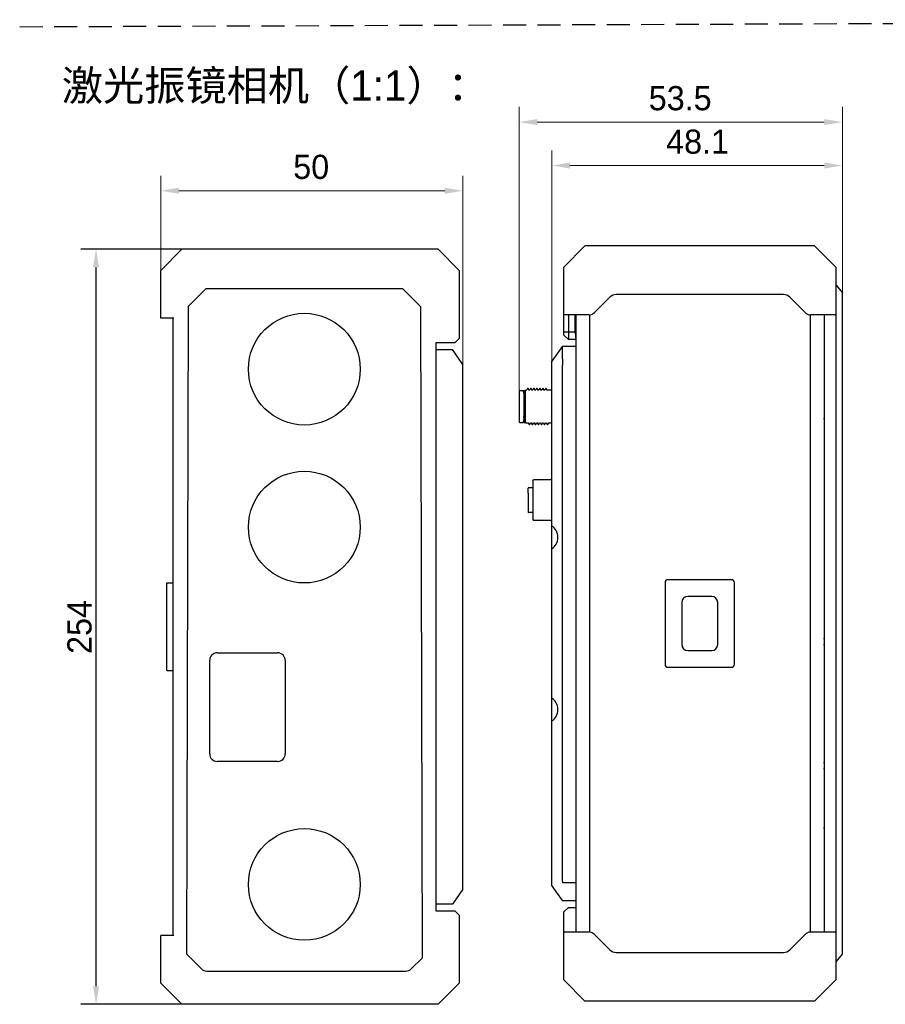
# Model space of a CAD drawing. Header units: millimetres. Extents: x 2329 to 5782, y 1296 to 2780.
# Tile 77 of 123: x 3703 to 3846, y 2040 to 2203. Entities that reach past the tile are written whole.
import ezdxf

# ---------------------------------------------------------------- set-up
doc = ezdxf.new("R2010")
doc.units = ezdxf.units.MM
doc.header["$LTSCALE"] = 0.3
doc.linetypes.add('DASHED', pattern=[19.05, 12.7, -6.35])
doc.layers.add('00-轮廓线', color=7, linetype='Continuous', lineweight=30)
doc.layers.add('00_COMPONENTS', color=7, linetype='Continuous')
doc.layers.add('51__DRAFT_DIMS', color=7, linetype='Continuous')
doc.styles.add('11', font='兰亭黑 GBK.TTF', dxfattribs={"height": 3})
doc.styles.add('3', font='兰亭黑 GBK.TTF', dxfattribs={"height": 4})
doc.styles.add('尺寸值样式', font='兰亭黑 GBK.TTF', dxfattribs={"height": 4})
doc.dimstyles.new('1直线标注', dxfattribs={"dimtxt": 4, "dimasz": 3, "dimexe": 2.5, "dimexo": 0, "dimtad": 1, "dimdec": 1, "dimdsep": 46, "dimtxsty": '尺寸值样式', "dimcen": 0, "dimclrd": 8, "dimclre": 8, "dimclrt": 7, "dimadec": 0, "dimazin": 0, "dimtp": 0.001, "dimtm": 0.001, "dimtfac": 1, "dimtdec": 1, "dimtmove": 0, "dimatfit": 0, "dimldrblk": '_FILLED', "dimfxl": 1, "dimtolj": 1, "dimlwd": 15, "dimlwe": 15, "dimarcsym": 0})

# ---------------------------------------------------------------- blocks, each defined once
blk = doc.blocks.new('*D249')
at = {"layer": '51__DRAFT_DIMS', "color": 8, "lineweight": 15}
for p, q in [((3726.13, 2161.05), (3726.13, 2176.73)), ((3776.13, 2142.29), (3776.13, 2176.73)), ((3773.13, 2174.23), (3729.13, 2174.23))]:
    blk.add_line(p, q, dxfattribs=at)
at = {"layer": '51__DRAFT_DIMS', "color": 8}
for points in [[(3729.13, 2174.73), (3729.13, 2173.73), (3726.13, 2174.23)], [(3773.13, 2173.73), (3773.13, 2174.73), (3776.13, 2174.23)]]:
    blk.add_solid(points, dxfattribs=at)
at = {"layer": 'Defpoints', "color": 0}
for p in [(3726.13, 2174.23), (3726.13, 2161.05), (3776.13, 2142.29)]:
    blk.add_point(p, dxfattribs=at)
at = {"layer": '51__DRAFT_DIMS', "color": 7, "insert": (3751.02, 2180.19), "char_height": 4, "attachment_point": 2, "line_spacing_factor": 0.9, "style": '3'}
blk.add_mtext('\\A1;50', dxfattribs=at)
blk = doc.blocks.new('_FILLED')
at = {"color": 0, "linetype": 'ByBlock'}
blk.add_solid([(0, 0), (-1, 0.167), (-1, -0.167)], dxfattribs=at)
blk = doc.blocks.new('*D250')
at = {"layer": '51__DRAFT_DIMS', "color": 8, "lineweight": 15}
for p, q in [((3785.44, 2141.07), (3785.44, 2188.1)), ((3838.94, 2157.34), (3838.94, 2188.1)), ((3788.44, 2185.6), (3835.94, 2185.6))]:
    blk.add_line(p, q, dxfattribs=at)
at = {"layer": '51__DRAFT_DIMS', "color": 8}
for points in [[(3788.44, 2186.1), (3788.44, 2185.1), (3785.44, 2185.6)], [(3835.94, 2185.1), (3835.94, 2186.1), (3838.94, 2185.6)]]:
    blk.add_solid(points, dxfattribs=at)
at = {"layer": 'Defpoints', "color": 0}
for p in [(3838.94, 2185.6), (3838.94, 2157.34), (3785.44, 2141.07)]:
    blk.add_point(p, dxfattribs=at)
at = {"layer": '51__DRAFT_DIMS', "color": 7, "insert": (3812.09, 2191.56), "char_height": 4, "attachment_point": 2, "line_spacing_factor": 0.9, "style": '3'}
blk.add_mtext('\\A1;53.5', dxfattribs=at)
blk = doc.blocks.new('*D251')
at = {"layer": '51__DRAFT_DIMS', "color": 8, "lineweight": 15}
for p, q in [((3790.84, 2145.95), (3790.84, 2180.91)), ((3838.94, 2157.34), (3838.94, 2180.91)), ((3793.84, 2178.41), (3835.94, 2178.41))]:
    blk.add_line(p, q, dxfattribs=at)
at = {"layer": '51__DRAFT_DIMS', "color": 8}
for points in [[(3793.84, 2178.91), (3793.84, 2177.91), (3790.84, 2178.41)], [(3835.94, 2177.91), (3835.94, 2178.91), (3838.94, 2178.41)]]:
    blk.add_solid(points, dxfattribs=at)
at = {"layer": 'Defpoints', "color": 0}
for p in [(3838.94, 2178.41), (3838.94, 2157.34), (3790.84, 2145.95)]:
    blk.add_point(p, dxfattribs=at)
at = {"layer": '51__DRAFT_DIMS', "color": 7, "insert": (3814.97, 2184.36), "char_height": 4, "attachment_point": 2, "line_spacing_factor": 0.9, "style": '3'}
blk.add_mtext('\\A1;48.1', dxfattribs=at)

msp = doc.modelspace()

# ---------------------------------------------------------------- linework, layer by layer
at = {"linetype": 'DASHED'}
msp.add_line((3702.77089, 2201.39023), (4011.91674, 2202.55347), dxfattribs=at)
at = {"layer": '00_COMPONENTS'}
for p, q in [((3792.83613, 2161.59414), (3796.33613, 2165.09414)), ((3834.33613, 2165.09414), (3796.33613, 2165.09414)), ((3837.83613, 2161.59414), (3834.33613, 2165.09414)), ((3726.12983, 2161.0478), (3729.62983, 2164.5478)), ((3772.02983, 2164.5478), (3729.62983, 2164.5478)), ((3775.52983, 2161.0478), (3772.02983, 2164.5478)), ((3792.83613, 2150.34414), (3792.83613, 2161.59414)), ((3837.83613, 2161.59414), (3837.83613, 2153.7864)), ((3726.12983, 2153.1478), (3726.12983, 2161.0478)), ((3775.52983, 2161.0478), (3775.52983, 2149.7978)), ((3837.93613, 2158.59414), (3837.83613, 2158.59414)), ((3837.93613, 2046.59414), (3837.93613, 2158.59414)), ((3837.93613, 2158.59414), (3838.93613, 2157.34414)), ((3730.62983, 2155.0478), (3733.62983, 2158.0478)), ((3733.62983, 2158.0478), (3766.12983, 2158.0478)), ((3766.12983, 2158.0478), (3769.12983, 2155.0478)), ((3797.90225, 2154.06026), (3800.44679, 2156.6048)), ((3829.16481, 2157.04414), (3801.50745, 2157.04414)), ((3830.22547, 2156.6048), (3832.77001, 2154.06026)), ((3838.93613, 2047.84414), (3838.93613, 2157.34414)), ((3730.62983, 2155.0478), (3730.37983, 2047.88359)), ((3769.12983, 2155.0478), (3769.37983, 2047.2044)), ((3837.93613, 2155.59414), (3837.83613, 2155.59414)), ((3797.01836, 2153.69414), (3792.9121, 2153.69414)), ((3793.58613, 2153.69414), (3793.58613, 2149.59414)), ((3794.73613, 2150.71584), (3794.73613, 2153.69414)), ((3794.83613, 2153.69414), (3794.83613, 2051.49414)), ((3797.08613, 2153.69605), (3797.08613, 2051.49223)), ((3833.58613, 2153.69605), (3833.58613, 2051.49223)), ((3837.76016, 2153.69414), (3833.6539, 2153.69414)), ((3835.93613, 2153.69414), (3835.93613, 2051.49414)), ((3728.27983, 2153.1478), (3726.12983, 2153.1478)), ((3728.12983, 2153.1478), (3728.12983, 2050.9478)), ((3794.73613, 2150.84414), (3792.83613, 2150.84414)), ((3793.58613, 2149.59414), (3792.83613, 2150.34414)), ((3771.62983, 2149.0478), (3771.62983, 2055.0478)), ((3774.77983, 2149.0478), (3771.62983, 2149.0478)), ((3774.77983, 2149.0478), (3775.52983, 2149.7978)), ((3792.58613, 2148.51914), (3790.83613, 2146.01914)), ((3792.58613, 2148.51914), (3794.83613, 2148.51914)), ((3794.83613, 2149.59414), (3793.58613, 2149.59414)), ((3771.62983, 2147.9728), (3774.37983, 2147.9728)), ((3776.12983, 2145.4728), (3774.37983, 2147.9728)), ((3792.58613, 2146.38332), (3792.58613, 2148.15302)), ((3776.12983, 2058.6228), (3776.12983, 2145.4728)), ((3790.83613, 2061.74617), (3790.83613, 2146.01914)), ((3792.58613, 2059.85336), (3792.58613, 2145.33492)), ((3785.43613, 2141.06905), (3785.43613, 2135.96923)), ((3785.53613, 2141.16914), (3786.0669, 2141.16914)), ((3786.15422, 2140.89414), (3786.23613, 2140.89414)), ((3786.23613, 2141.16914), (3786.48188, 2141.16914)), ((3786.23613, 2141.16895), (3786.23613, 2135.86933)), ((3786.48188, 2141.16914), (3786.56113, 2141.24839)), ((3786.48188, 2135.86914), (3786.48188, 2141.16914)), ((3786.56113, 2141.24839), (3786.69857, 2141.24839)), ((3786.8368, 2141.49097), (3786.69708, 2141.24925)), ((3786.85125, 2141.51598), (3786.8368, 2141.49097)), ((3786.8549, 2141.51913), (3786.85125, 2141.51598)), ((3786.9174, 2141.51913), (3786.8549, 2141.51913)), ((3787.07769, 2141.24494), (3786.92102, 2141.516)), ((3787.07369, 2141.24839), (3787.19861, 2141.24839)), ((3787.33677, 2141.4909), (3787.19709, 2141.24927)), ((3787.3512, 2141.51588), (3787.33677, 2141.4909)), ((3787.41736, 2141.51904), (3787.35486, 2141.51904)), ((3787.42101, 2141.51591), (3787.41734, 2141.51909)), ((3787.57766, 2141.24491), (3787.42103, 2141.51587)), ((3787.57365, 2141.24839), (3787.69859, 2141.24839)), ((3787.8368, 2141.49093), (3787.6971, 2141.24925)), ((3787.85125, 2141.51593), (3787.8368, 2141.49093)), ((3787.85491, 2141.5191), (3787.85125, 2141.51593)), ((3787.91741, 2141.5191), (3787.85491, 2141.5191)), ((3787.92102, 2141.51599), (3787.91738, 2141.51914)), ((3788.07772, 2141.2449), (3787.92105, 2141.51595)), ((3788.07368, 2141.24839), (3788.19859, 2141.24839)), ((3788.33678, 2141.49096), (3788.19707, 2141.24927)), ((3788.35121, 2141.51593), (3788.33678, 2141.49096)), ((3788.41736, 2141.51908), (3788.35486, 2141.51908)), ((3788.42099, 2141.51595), (3788.41733, 2141.51912)), ((3788.57765, 2141.24494), (3788.42102, 2141.51591)), ((3788.57367, 2141.24839), (3788.69858, 2141.24839)), ((3788.8367, 2141.49084), (3788.69706, 2141.24926)), ((3788.85123, 2141.51598), (3788.8367, 2141.49084)), ((3788.85486, 2141.51911), (3788.85123, 2141.51598)), ((3788.91736, 2141.51911), (3788.85486, 2141.51911)), ((3789.07765, 2141.24496), (3788.92101, 2141.51595)), ((3789.07369, 2141.24839), (3789.19862, 2141.24839)), ((3789.33678, 2141.49087), (3789.19711, 2141.24926)), ((3789.35122, 2141.51586), (3789.33678, 2141.49087)), ((3789.41739, 2141.51903), (3789.35489, 2141.51903)), ((3789.42103, 2141.51591), (3789.41736, 2141.51908)), ((3789.5777, 2141.24487), (3789.42106, 2141.51586)), ((3789.57364, 2141.24839), (3789.69856, 2141.24839)), ((3789.83679, 2141.49098), (3789.69707, 2141.24925)), ((3789.85125, 2141.51599), (3789.83679, 2141.49098)), ((3789.85488, 2141.51914), (3789.85125, 2141.51599)), ((3789.91738, 2141.51914), (3789.85488, 2141.51914)), ((3790.07767, 2141.24496), (3789.92101, 2141.51599)), ((3790.0737, 2141.24839), (3790.83613, 2141.24839)), ((3785.53613, 2135.86914), (3786.0669, 2135.86914)), ((3786.15524, 2136.14414), (3786.23613, 2136.14414)), ((3786.2187, 2136.66354), (3786.23613, 2136.83976)), ((3786.23613, 2135.86914), (3786.48188, 2135.86914)), ((3786.48188, 2135.86914), (3786.56113, 2135.78989)), ((3786.56113, 2135.78989), (3786.94858, 2135.78989)), ((3786.94455, 2135.79336), (3787.10122, 2135.52231)), ((3787.10486, 2135.51917), (3787.10122, 2135.52231)), ((3787.10486, 2135.51917), (3787.16736, 2135.51917)), ((3787.17101, 2135.52233), (3787.18881, 2135.55312)), ((3787.18881, 2135.55312), (3787.32517, 2135.78903)), ((3787.32368, 2135.78989), (3787.44862, 2135.78989)), ((3787.4446, 2135.79338), (3787.60122, 2135.52242)), ((3787.60489, 2135.51924), (3787.60122, 2135.52242)), ((3787.60489, 2135.51924), (3787.66739, 2135.51924)), ((3787.67103, 2135.52237), (3787.66737, 2135.5192)), ((3787.67106, 2135.52241), (3787.68884, 2135.55318)), ((3787.68884, 2135.55318), (3787.82516, 2135.78901)), ((3787.82364, 2135.78989), (3787.94856, 2135.78989)), ((3787.94458, 2135.79332), (3788.10125, 2135.52228)), ((3788.10488, 2135.51914), (3788.10125, 2135.52228)), ((3788.10488, 2135.51914), (3788.16738, 2135.51914)), ((3788.17101, 2135.52229), (3788.18881, 2135.55309)), ((3788.18881, 2135.55309), (3788.32519, 2135.78903)), ((3788.3237, 2135.78989), (3788.44857, 2135.78989)), ((3788.4446, 2135.79332), (3788.60125, 2135.5223)), ((3788.6049, 2135.51915), (3788.6674, 2135.51915)), ((3788.671, 2135.52224), (3788.66737, 2135.5191)), ((3788.67102, 2135.52228), (3788.68883, 2135.55309)), ((3788.68883, 2135.55309), (3788.8252, 2135.78902)), ((3788.82369, 2135.78989), (3788.94861, 2135.78989)), ((3788.94455, 2135.79341), (3789.1012, 2135.52239)), ((3789.10486, 2135.51923), (3789.16736, 2135.51923)), ((3789.17101, 2135.52236), (3789.16734, 2135.51919)), ((3789.17103, 2135.5224), (3789.18882, 2135.55318)), ((3789.18882, 2135.55318), (3789.32515, 2135.78902)), ((3789.32365, 2135.78989), (3789.44859, 2135.78989)), ((3789.44461, 2135.79333), (3789.60125, 2135.52236)), ((3789.60491, 2135.51919), (3789.66741, 2135.51919)), ((3789.67103, 2135.52229), (3789.66738, 2135.51914)), ((3789.67105, 2135.52234), (3789.68883, 2135.55309)), ((3789.68883, 2135.55309), (3789.82519, 2135.78901)), ((3789.82367, 2135.78989), (3789.94859, 2135.78989)), ((3789.94454, 2135.79339), (3790.10121, 2135.52234)), ((3790.10486, 2135.51919), (3790.10121, 2135.52234)), ((3790.10486, 2135.51919), (3790.16736, 2135.51919)), ((3790.17099, 2135.52232), (3790.16733, 2135.51915)), ((3790.17102, 2135.52236), (3790.18881, 2135.55315)), ((3790.18881, 2135.55315), (3790.32516, 2135.78903)), ((3790.32367, 2135.78989), (3790.83613, 2135.78989)), ((3835.93613, 2136.49414), (3835.83613, 2136.49414)), ((3787.68613, 2126.21914), (3787.83613, 2126.36914)), ((3787.68613, 2126.21914), (3787.68613, 2119.81914)), ((3790.83613, 2126.36914), (3787.83613, 2126.36914)), ((3786.93613, 2124.16936), (3786.93613, 2125.01914)), ((3786.93613, 2124.14311), (3786.93613, 2121.01914)), ((3787.68613, 2125.06914), (3786.98613, 2125.06914)), ((3787.68613, 2120.96914), (3786.98613, 2120.96914)), ((3787.68613, 2119.81914), (3787.83613, 2119.66914)), ((3790.83613, 2119.66914), (3787.83613, 2119.66914)), ((3727.12983, 2109.2978), (3728.12983, 2109.2978)), ((3727.12983, 2094.7978), (3727.12983, 2109.2978)), ((3809.58613, 2109.34414), (3809.58613, 2095.84414)), ((3820.58613, 2109.84414), (3810.08613, 2109.84414)), ((3821.08613, 2095.84414), (3821.08613, 2109.34414)), ((3812.36113, 2106.06914), (3812.36113, 2099.11914)), ((3817.31113, 2107.06914), (3813.36113, 2107.06914)), ((3818.31113, 2099.11914), (3818.31113, 2106.06914)), ((3835.93613, 2100.04414), (3835.83613, 2100.04414)), ((3813.36113, 2098.11914), (3817.31113, 2098.11914)), ((3835.93613, 2099.04414), (3835.83613, 2099.04414)), ((3734.21782, 2080.9978), (3734.21782, 2096.4978)), ((3735.46782, 2097.7478), (3745.46782, 2097.7478)), ((3746.71782, 2096.4978), (3746.71782, 2080.9978)), ((3727.12983, 2094.7978), (3728.12983, 2094.7978)), ((3810.08613, 2095.34414), (3820.58613, 2095.34414)), ((3745.46782, 2079.7478), (3735.46782, 2079.7478)), ((3835.93613, 2079.54414), (3835.83613, 2079.54414)), ((3835.93613, 2078.54414), (3835.83613, 2078.54414)), ((3835.93613, 2068.69414), (3835.83613, 2068.69414)), ((3790.83613, 2059.16914), (3790.83613, 2061.74151)), ((3790.83613, 2059.16914), (3791.58785, 2058.09525)), ((3792.59042, 2059.68691), (3794.83613, 2059.68691)), ((3776.12983, 2058.6228), (3774.37983, 2056.1228)), ((3791.58785, 2058.09525), (3792.58613, 2056.66914)), ((3774.37983, 2056.1228), (3771.62983, 2056.1228)), ((3794.83613, 2056.66914), (3792.58613, 2056.66914)), ((3793.58613, 2055.59414), (3792.83613, 2054.84414)), ((3793.58613, 2055.59414), (3794.83613, 2055.59414)), ((3771.62983, 2055.0478), (3774.77983, 2055.0478)), ((3774.77983, 2055.0478), (3775.52983, 2054.2978)), ((3775.52983, 2054.2978), (3775.52983, 2043.0478)), ((3792.83613, 2043.59414), (3792.83613, 2054.84414)), ((3728.27983, 2050.9478), (3726.12983, 2050.9478)), ((3726.12983, 2043.0478), (3726.12983, 2050.9478)), ((3797.01836, 2051.49414), (3792.9121, 2051.49414)), ((3800.44679, 2048.58348), (3797.90225, 2051.12802)), ((3832.77001, 2051.12802), (3830.22547, 2048.58348)), ((3837.76016, 2051.49414), (3833.6539, 2051.49414)), ((3837.83613, 2051.40188), (3837.83613, 2043.59414)), ((3837.93613, 2049.59414), (3837.83613, 2049.59414)), ((3732.8495, 2045.41392), (3730.37983, 2047.88359)), ((3801.50745, 2048.14414), (3829.16481, 2048.14414)), ((3837.93613, 2046.59414), (3838.93613, 2047.84414)), ((3767.58935, 2045.41392), (3769.37983, 2047.2044)), ((3837.93613, 2046.59414), (3837.83613, 2046.59414)), ((3733.73338, 2045.0478), (3766.70546, 2045.0478)), ((3726.12983, 2043.0478), (3729.62983, 2039.5478)), ((3775.52983, 2043.0478), (3772.02983, 2039.5478)), ((3792.83613, 2043.59414), (3796.33613, 2040.09414)), ((3837.83613, 2043.59414), (3834.33613, 2040.09414)), ((3772.02983, 2039.5478), (3729.62983, 2039.5478)), ((3834.33613, 2040.09414), (3796.33613, 2040.09414))]:
    msp.add_line(p, q, dxfattribs=at)
for centre in [(3749.87983, 2144.6978), (3749.87983, 2118.5478), (3749.87983, 2059.3978)]:
    msp.add_circle(centre, 9.25, dxfattribs=at)
for centre, radius, start, end in [((3801.50745, 2155.54414), 1.5, 90, 135), ((3829.16481, 2155.54414), 1.5, 45, 90), ((3797.01836, 2154.94414), 1.25, 270, 315), ((3833.6539, 2154.94414), 1.25, 225, 270), ((3791.43399, 2148.15313), 1.15214, 359.9944097, 1.3783513), ((3795.86128, 2145.33375), 3.27515, 177.0664094, 179.9796806), ((3785.53613, 2141.06914), 0.1, 90, 180), ((3789.68876, 2142.23208), 3.77699, 199.3355961, 200.1154149), ((3785.53613, 2135.96914), 0.1, 180, 270), ((3786.98613, 2125.01914), 0.05, 90, 180), ((3786.98613, 2121.01914), 0.05, 180, 270), ((3810.08613, 2109.34414), 0.5, 90, 180), ((3820.58613, 2109.34414), 0.5, 0, 90), ((3813.36113, 2106.06914), 1, 90, 180), ((3817.31113, 2106.06914), 1, 0, 90), ((3813.36113, 2099.11914), 1, 180, 270), ((3817.31113, 2099.11914), 1, 270, 0), ((3735.46782, 2096.4978), 1.25, 90, 180), ((3745.46782, 2096.4978), 1.25, 0, 90), ((3810.08613, 2095.84414), 0.5, 180, 270), ((3820.58613, 2095.84414), 0.5, 270, 0), ((3735.46782, 2080.9978), 1.25, 180, 270), ((3745.46782, 2080.9978), 1.25, 270, 0), ((3795.86128, 2059.85452), 3.27515, 180.0203194, 182.9335906), ((3797.01836, 2050.24414), 1.25, 45, 90), ((3833.6539, 2050.24414), 1.25, 90, 135), ((3801.50745, 2049.64414), 1.5, 225, 270), ((3829.16481, 2049.64414), 1.5, 270, 315), ((3733.73338, 2046.2978), 1.25, 225, 270), ((3766.70546, 2046.2978), 1.25, 270, 315)]:
    msp.add_arc(centre, radius, start, end, dxfattribs=at)
for centre in [(3790.28196, 2116.84525), (3790.28196, 2088.34525)]:
    msp.add_ellipse(centre, major_axis=(0, 2), ratio=0.777777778, start_param=3.505844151, end_param=5.91893381, dxfattribs=at)
for points, knots in [([(3792.83613, 2153.7864), (3792.83613, 2153.77278), (3792.83782, 2153.7483), (3792.84973, 2153.72049), (3792.8649, 2153.70619), (3792.88389, 2153.69615), (3792.9007, 2153.69414), (3792.9121, 2153.69414)], [0, 0, 0, 0, 0.298792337, 0.533638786, 0.640683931, 0.749983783, 1, 1, 1, 1]), ([(3837.76016, 2153.69414), (3837.77156, 2153.69414), (3837.78837, 2153.69615), (3837.80737, 2153.70619), (3837.82253, 2153.72049), (3837.83444, 2153.7483), (3837.83613, 2153.77278), (3837.83613, 2153.7864)], [0, 0, 0, 0, 0.250016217, 0.359316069, 0.466361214, 0.701207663, 1, 1, 1, 1]), ([(3794.73613, 2150.71584), (3794.73613, 2150.62682), (3794.73606, 2150.49538), (3794.7394, 2150.32363), (3794.74495, 2150.20321), (3794.7552, 2150.09044), (3794.77651, 2149.95847), (3794.80612, 2149.86514), (3794.83608, 2149.81192)], [0, 0, 0, 0, 0.291299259, 0.430066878, 0.562039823, 0.685763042, 0.800147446, 1, 1, 1, 1]), ([(3792.58711, 2148.51914), (3792.58773, 2148.51914), (3792.58844, 2148.51769), (3792.58873, 2148.51585), (3792.58911, 2148.51208), (3792.58911, 2148.50579), (3792.58887, 2148.49612), (3792.58836, 2148.48376), (3792.58738, 2148.46191), (3792.58598, 2148.42807), (3792.58466, 2148.37982), (3792.58399, 2148.32173), (3792.58428, 2148.2543), (3792.58518, 2148.2063), (3792.5858, 2148.18085)], [0, 0, 0, 0, 0.005411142, 0.010637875, 0.017821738, 0.038223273, 0.066723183, 0.10327595, 0.147793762, 0.260272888, 0.403114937, 0.57505446, 0.774595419, 1, 1, 1, 1]), ([(3792.58613, 2146.38332), (3792.58603, 2146.32024), (3792.58789, 2146.18526), (3792.59331, 2145.97237), (3792.59725, 2145.74145), (3792.59454, 2145.58234), (3792.59042, 2145.50137)], [0, 0, 0, 0, 0.214520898, 0.459072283, 0.724280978, 1, 1, 1, 1]), ([(3786.0669, 2141.16914), (3786.06719, 2141.16506), (3786.0727, 2141.14939), (3786.08106, 2141.11361), (3786.09994, 2141.05505), (3786.11536, 2141.0085), (3786.12482, 2140.98152)], [0, 0, 0, 0, 0.062456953, 0.250300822, 0.563396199, 1, 1, 1, 1]), ([(3786.14217, 2140.93313), (3786.15043, 2140.91054), (3786.18362, 2140.80475), (3786.20026, 2140.69437), (3786.20796, 2140.60803)], [0, 0, 0, 0, 0.21726477, 1, 1, 1, 1]), ([(3786.921, 2141.51606), (3786.9205, 2141.51691), (3786.91961, 2141.51831), (3786.91803, 2141.51917), (3786.91737, 2141.51917)], [0, 0, 0, 0, 0.60032218, 1, 1, 1, 1]), ([(3787.35486, 2141.51907), (3787.3542, 2141.51906), (3787.3526, 2141.51815), (3787.3517, 2141.51672), (3787.3512, 2141.51584)], [0, 0, 0, 0, 0.398464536, 1, 1, 1, 1]), ([(3788.35485, 2141.51906), (3788.35419, 2141.51906), (3788.3526, 2141.51817), (3788.35171, 2141.51676), (3788.35121, 2141.51589)], [0, 0, 0, 0, 0.399602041, 1, 1, 1, 1]), ([(3788.92098, 2141.51594), (3788.92049, 2141.51679), (3788.91959, 2141.51819), (3788.91799, 2141.51905), (3788.91733, 2141.51905)], [0, 0, 0, 0, 0.599882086, 1, 1, 1, 1]), ([(3789.35489, 2141.51907), (3789.35422, 2141.51908), (3789.35262, 2141.51819), (3789.35172, 2141.51677), (3789.35122, 2141.5159)], [0, 0, 0, 0, 0.39911999, 1, 1, 1, 1]), ([(3789.92099, 2141.51605), (3789.92049, 2141.51691), (3789.9196, 2141.51831), (3789.91802, 2141.51918), (3789.91736, 2141.51918)], [0, 0, 0, 0, 0.600310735, 1, 1, 1, 1]), ([(3786.14217, 2136.10514), (3786.1298, 2136.07135), (3786.11313, 2136.02382), (3786.09411, 2135.96522), (3786.08383, 2135.93119), (3786.07643, 2135.90656), (3786.07104, 2135.88437), (3786.06871, 2135.87909), (3786.06696, 2135.86785), (3786.0669, 2135.86914)], [0, 0, 0, 0, 0.435676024, 0.60798291, 0.749152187, 0.85901023, 0.93740859, 0.984367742, 1, 1, 1, 1]), ([(3786.20803, 2136.43096), (3786.20525, 2136.39966), (3786.19279, 2136.28948), (3786.1695, 2136.17984), (3786.14217, 2136.10514)], [0, 0, 0, 0, 0.283148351, 1, 1, 1, 1]), ([(3786.2169, 2136.64531), (3786.2169, 2136.62653), (3786.21621, 2136.55501), (3786.21269, 2136.48349), (3786.20803, 2136.43096)], [0, 0, 0, 0, 0.262571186, 1, 1, 1, 1]), ([(3787.17099, 2135.52234), (3787.17049, 2135.52148), (3787.16959, 2135.52007), (3787.16799, 2135.51921), (3787.16733, 2135.51921)], [0, 0, 0, 0, 0.600041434, 1, 1, 1, 1]), ([(3788.17099, 2135.52223), (3788.17049, 2135.52137), (3788.1696, 2135.51997), (3788.16801, 2135.51911), (3788.16735, 2135.51912)], [0, 0, 0, 0, 0.600273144, 1, 1, 1, 1]), ([(3788.6049, 2135.51916), (3788.60424, 2135.51915), (3788.60264, 2135.52001), (3788.60175, 2135.52142), (3788.60125, 2135.52227)], [0, 0, 0, 0, 0.3995269, 1, 1, 1, 1]), ([(3789.10486, 2135.51919), (3789.1042, 2135.5192), (3789.1026, 2135.5201), (3789.1017, 2135.52153), (3789.1012, 2135.52241)], [0, 0, 0, 0, 0.398553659, 1, 1, 1, 1]), ([(3789.60491, 2135.51926), (3789.60425, 2135.51926), (3789.60264, 2135.52012), (3789.60175, 2135.52153), (3789.60125, 2135.52239)], [0, 0, 0, 0, 0.399793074, 1, 1, 1, 1]), ([(3792.9121, 2051.49414), (3792.9007, 2051.49414), (3792.88389, 2051.49212), (3792.8649, 2051.48209), (3792.84973, 2051.46779), (3792.83782, 2051.43998), (3792.83613, 2051.4155), (3792.83613, 2051.40188)], [0, 0, 0, 0, 0.250016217, 0.359316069, 0.466361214, 0.701207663, 1, 1, 1, 1]), ([(3837.83613, 2051.40188), (3837.83613, 2051.4155), (3837.83444, 2051.43998), (3837.82253, 2051.46779), (3837.80737, 2051.48209), (3837.78837, 2051.49212), (3837.77156, 2051.49414), (3837.76016, 2051.49414)], [0, 0, 0, 0, 0.298792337, 0.533638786, 0.640683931, 0.749983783, 1, 1, 1, 1])]:
    msp.add_open_spline(points, degree=3, knots=knots, dxfattribs=at)
msp.add_open_spline([(3786.93613, 2124.16936), (3786.93628, 2124.14557), (3786.93613, 2124.14434), (3786.93613, 2124.14311)], degree=3, dxfattribs=at)
at = {"layer": '51__DRAFT_DIMS'}
for p, q in [((3732.87032, 2164.5478), (3712.90656, 2164.5478)), ((3715.40656, 2042.5478), (3715.40656, 2161.5478)), ((3730.99595, 2039.5478), (3712.90656, 2039.5478))]:
    msp.add_line(p, q, dxfattribs=at)

# ---------------------------------------------------------------- block references
at = {"layer": '51__DRAFT_DIMS', "xscale": 3, "yscale": 3, "zscale": 3}
for p, rotation in [((3715.40656, 2164.5478), 90), ((3715.40656, 2039.5478), 270)]:
    msp.add_blockref('_FILLED', p, dxfattribs=dict(at, rotation=rotation))

# ---------------------------------------------------------------- texts
at = {"layer": '00-轮廓线', "insert": (3709.74637, 2194.15685), "char_height": 5, "width": 72.2799704, "attachment_point": 1, "style": '11'}
msp.add_mtext('激光振镜相机（1:1）：', dxfattribs=at)
at = {"layer": '51__DRAFT_DIMS', "insert": (3710.65656, 2102.0185), "char_height": 4, "attachment_point": 2, "rotation": 90, "line_spacing_factor": 0.9, "style": '3'}
msp.add_mtext('\\A1;254', dxfattribs=at)

# ---------------------------------------------------------------- dimensions: what is measured, and where the dimension line sits
at = {"layer": '51__DRAFT_DIMS'}
for base, p1, picture, middle in [((3838.93613, 2185.60399), (3785.43613, 2141.06914), '*D250', (3812.09239, 2185.60399)), ((3838.93613, 2178.40619), (3790.83613, 2145.9517), '*D251', (3814.96524, 2178.40619))]:
    dim = msp.add_linear_dim(base=base, p1=p1, p2=(3838.93613, 2157.34414), dimstyle='1直线标注', override={"dimtxsty": '3'}, dxfattribs=at)
    dim.commit()
    dim.dimension.update_dxf_attribs({"geometry": picture, "text_midpoint": middle, "dimtype": 160})
dim = msp.add_linear_dim(base=(3726.12983, 2174.23463), p1=(3776.12983, 2142.28878), p2=(3726.12983, 2161.0478), angle=180, dimstyle='1直线标注', override={"dimtxsty": '3'}, dxfattribs=at)
dim.commit()
dim.dimension.update_dxf_attribs({"geometry": '*D249', "text_midpoint": (3751.0185, 2174.23463), "dimtype": 160})

doc.saveas('drawing.dxf')
